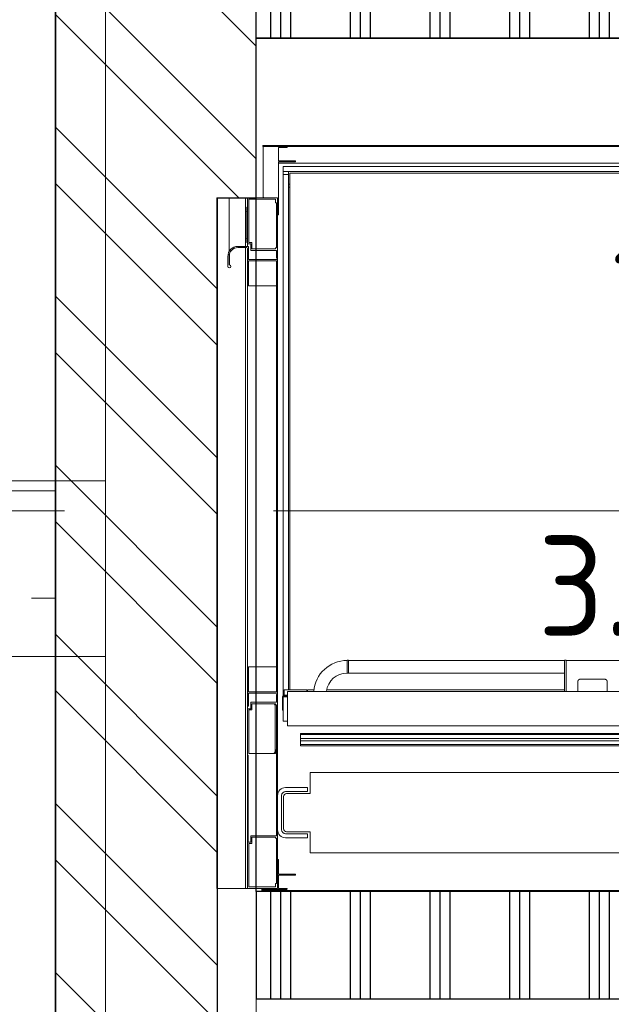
# Model space of a CAD drawing. Header units: millimetres. Extents: x -6345 to 55105, y -2390 to 56062.
# Tile 5 of 14: x 11684 to 12863, y 11867 to 13829. Entities that reach past the tile are written whole.
import ezdxf
from ezdxf.enums import TextEntityAlignment as Align

# ---------------------------------------------------------------- set-up
doc = ezdxf.new("R2010")
doc.units = ezdxf.units.MM
doc.header["$LTSCALE"] = 100
doc.linetypes.add('STYLE_01', pattern=[0.416641, 0.208282, -0.208359])
doc.linetypes.add('STYLE_06', pattern=[1.041641, 0.625, -0.208282, 0.069427, -0.138931])
for name, color, linetype, lineweight in [('00 stramien', 8, 'STYLE_06', 18), ('X-BT$23A__RuimteElement', 7, 'Continuous', 0), ('X-BT$23F__RuimteElement', 7, 'Continuous', 0), ('X-BT$23m2_RuimteElement', 7, 'Continuous', 0), ('X-BT$23NR__Ruimtenummer', 1, 'Continuous', 0), ('X-BT$23P__Algemeen', 1, 'Continuous', 0)]:
    doc.layers.add(name, color=color, linetype=linetype, lineweight=lineweight)
for name, color, linetype in [('AC21----_Buitenmuren', 8, 'Continuous'), ('AC22----_Binnenmuren', 8, 'Continuous'), ('AL16----_Funderings-contructie', 8, 'Continuous'), ('AL21----_Buitenmuren', 3, 'Continuous'), ('AL22----_Binnenmuren', 2, 'Continuous'), ('AL66----_Transport', 7, 'Continuous'), ('X-BT$1----_Ruimtegegevens', 7, 'Continuous')]:
    doc.layers.add(name, color=color, linetype=linetype)
doc.layers.add('BL$8-BVO-polylijn', color=160, linetype='Continuous', plot=False)
doc.layers.add('BL$8-GO--polylijnen', color=10, linetype='Continuous', plot=False)
doc.styles.add('Isocpeur', font='isocpeur.ttf')

# ---------------------------------------------------------------- blocks, each defined once
blk = doc.blocks.new('Ruimtefunctie')
at = {"layer": 'X-BT$23A__RuimteElement', "style": 'Isocpeur', "width": 0.94}
blk.add_attdef('RUIMTEFUNCTIE-A', text='', height=200, dxfattribs=at).set_placement((0, -600), align=Align.MIDDLE_CENTER)
at = {"layer": 'X-BT$23F__RuimteElement', "style": 'Isocpeur', "width": 0.94}
blk.add_attdef('RUIMTEFUNCTIE', text='', height=200, dxfattribs=at).set_placement((0, 300), align=Align.MIDDLE_CENTER)
at = {"layer": 'X-BT$23m2_RuimteElement', "style": 'Isocpeur', "width": 0.94}
blk.add_attdef('RUIMTEFUNCTIE-B', text='', height=200, dxfattribs=at).set_placement((0, 0), align=Align.MIDDLE_CENTER)
at = {"layer": 'X-BT$23NR__Ruimtenummer', "style": 'Isocpeur', "width": 0.94}
blk.add_attdef('RUIMTENUMMER', text='', height=200, dxfattribs=at).set_placement((0, 600), align=Align.MIDDLE_CENTER)
at = {"layer": 'X-BT$23P__Algemeen', "style": 'Isocpeur', "width": 0.94}
blk.add_attdef('PEILMAAT', text='', height=200, dxfattribs=at).set_placement((0, -300), align=Align.MIDDLE_CENTER)

msp = doc.modelspace()

# ---------------------------------------------------------------- hatches: boundary and pattern name
at = {"layer": 'AC21----_Buitenmuren'}
h = msp.add_hatch(dxfattribs=at)
h.set_pattern_fill('ANSI32', color=256, scale=25, angle=90, style=0)
h.paths.add_polyline_path([(12155, 33785), (11855, 34305), (11855, 34085), (11755, 34085), (11755, 10235), (12077.9, 10635), (12077.9, 13474), (12155, 13474)])
at = {"layer": 'AC22----_Binnenmuren'}
h = msp.add_hatch(dxfattribs=at)
h.set_pattern_fill('PLAST', color=256, scale=25, angle=90, style=0)
h.paths.add_polyline_path([(14677, 13792), (12155, 13792), (12155, 13942), (14677, 13942)])
h = msp.add_hatch(dxfattribs=at)
h.set_pattern_fill('PLAST', color=256, scale=25, angle=90, style=0)
h.paths.add_polyline_path([(14915, 12092), (12155, 12092), (12155, 11878), (14915, 11878)])

# ---------------------------------------------------------------- linework, layer by layer
at = {"layer": '00 stramien', "linetype": 'STYLE_06', "lineweight": 5, "ltscale": 20}
for p, q in [((12155, 35348.2), (12155, -2390)), ((55105, 12850.2), (-5895.5, 12850.2))]:
    msp.add_line(p, q, dxfattribs=at)
at = {"layer": 'AL16----_Funderings-contructie', "linetype": 'Continuous', "lineweight": 5, "ltscale": 20}
for p, q in [((5170, 12910.2), (11855, 12910.2)), ((8820, 12560.2), (11855, 12560.2))]:
    msp.add_line(p, q, dxfattribs=at)
at = {"layer": 'AL16----_Funderings-contructie', "linetype": 'STYLE_01', "lineweight": 5, "ltscale": 20}
for p, q in [((2395.9, 12890.2), (11755, 12890.2)), ((41, 12676.2), (11755, 12676.2))]:
    msp.add_line(p, q, dxfattribs=at)
at = {"layer": 'AL21----_Buitenmuren', "linetype": 'Continuous', "lineweight": 5, "ltscale": 20}
for p, q in [((11855, 10335), (11855, 34085)), ((12155, 10635), (12155, 13742))]:
    msp.add_line(p, q, dxfattribs=at)
at = {"layer": 'AL21----_Buitenmuren', "linetype": 'STYLE_01', "lineweight": 5, "ltscale": 20}
msp.add_line((11755, 12676.2), (11755, 12890.2), dxfattribs=at)
at = {"layer": 'AL21----_Buitenmuren'}
for points in [[(34775, 23285), (34775, 23779.9), (34765, 23779.9), (34775, 34305), (11855, 34305), (11855, 34085), (11755, 34085), (11755, 10235), (34655, 10235), (34655, 20649.9), (34775, 20649.9), (34775, 21135)], [(34255, 21135), (34255, 10635), (12077.9, 10635), (12077.9, 13474), (12155, 13474), (12155, 33785), (34255, 33785), (34255, 23285)]]:
    msp.add_lwpolyline(points, dxfattribs=at)
at = {"layer": 'AL21----_Buitenmuren', "linetype": 'Continuous', "lineweight": 5}
msp.add_lwpolyline([(34555, 21135), (34555, 10335), (11855, 10335), (11855, 34305), (34775, 34305)], dxfattribs=at)
msp.add_lwpolyline([(11855, 34085), (11855, 10335), (11755, 10335), (11755, 34085)], close=True, dxfattribs=at)
at = {"layer": 'AL22----_Binnenmuren'}
for points in [[(14677, 13792), (12155, 13792), (12155, 13942), (14677, 13942)], [(14915, 12092), (12155, 12092), (12155, 11878), (14915, 11878)]]:
    msp.add_lwpolyline(points, close=True, dxfattribs=at)
at = {"layer": 'AL66----_Transport', "lineweight": 0, "ltscale": 20}
for p, q in [((12168, 13578), (12168, 13576)), ((13916, 13578), (12168, 13578)), ((12170, 13576), (12168, 13576)), ((12169, 13558), (12169, 13575)), ((12169, 13558), (12169, 13575)), ((12169, 13558), (12169, 13575)), ((12170, 13576), (12215.5, 13576)), ((12170, 13576), (12215.5, 13576)), ((12170, 13576), (12215.5, 13576)), ((12170, 13576), (12215.5, 13576)), ((12170, 13576), (12215.5, 13576)), ((12170, 13576), (12215.5, 13576)), ((12170, 13576), (12215.5, 13576)), ((12199.5, 13573.8), (12199.5, 13547.7)), ((12199.5, 13573.8), (12199.5, 13547.7)), ((12199.5, 13573.8), (12199.5, 13547.7)), ((12216.3, 13574), (12199.7, 13574)), ((12216.3, 13574), (12199.7, 13574)), ((12216.3, 13574), (12199.7, 13574)), ((13868.5, 13576), (12215.5, 13576)), ((12216.5, 13575), (12216.5, 13574.2)), ((12216.5, 13575), (12216.5, 13574.2)), ((12216.5, 13575), (12216.5, 13574.2)), ((12169, 13475), (12169, 13558)), ((12169, 13475), (12169, 13558)), ((12169, 13475), (12169, 13558)), ((12199.5, 13545.3), (12199.5, 13531.2)), ((12199.5, 13545.3), (12199.5, 13531.2)), ((12199.5, 13545.3), (12199.5, 13531.2)), ((12199.7, 13547.5), (12233.3, 13547.5)), ((12199.7, 13547.5), (12233.3, 13547.5)), ((12199.7, 13547.5), (12233.3, 13547.5)), ((12222.8, 13545.5), (12199.7, 13545.5)), ((12222.8, 13545.5), (12199.7, 13545.5)), ((12222.8, 13545.5), (12199.7, 13545.5)), ((12201, 13543), (13883, 13543)), ((13875, 13536), (12209, 13536)), ((12209, 13533), (12209, 13536)), ((12209, 13533), (12209, 13529)), ((12232.5, 13545.5), (12224.2, 13545.5)), ((12232.5, 13545.5), (12224.2, 13545.5)), ((12232.5, 13545.5), (12224.2, 13545.5)), ((12233.5, 13547.3), (12233.5, 13546.5)), ((12233.5, 13547.3), (12233.5, 13546.5)), ((12233.5, 13547.3), (12233.5, 13546.5)), ((12199.5, 13531.2), (12199.5, 13455.2)), ((12209, 13526), (12209, 13529)), ((12209, 13526), (12209, 13520)), ((12209, 13526), (12219, 13526)), ((12209, 12482.4), (12209, 13520)), ((12209, 13520), (12219, 13520)), ((12216, 13520), (12212, 13520)), ((13865, 13526), (12219, 13526)), ((12219, 13526), (12219, 13520)), ((12219, 12493.8), (12219, 13520)), ((13862, 13523), (12222, 13523)), ((12222, 13523), (12222, 13515.8)), ((12222, 13515.8), (12222, 12493.8)), ((12222, 13501), (12219, 13501)), ((12219, 13495), (12222, 13495)), ((12197.5, 13473.8), (12197.5, 13474)), ((12076.5, 13474), (12076.5, 12098)), ((12076.5, 13474), (12077.9, 13474)), ((12086.5, 13474), (12077.9, 13474)), ((12101, 13474), (12086.5, 13474)), ((12101, 13474), (12101, 13366.7)), ((12101.5, 13474), (12101, 13474)), ((12113.5, 13474), (12101.5, 13474)), ((12114, 13474), (12113.5, 13474)), ((12121, 13474), (12114, 13474)), ((12121.5, 13474), (12121, 13474)), ((12133.5, 13474), (12121.5, 13474)), ((12133.5, 13474), (12133.5, 13445)), ((12134, 13474), (12133.5, 13474)), ((12136.5, 13474), (12134, 13474)), ((12136, 13455), (12136, 13385)), ((12137.5, 13455), (12136, 13455)), ((12136.5, 13474), (12137.5, 13474)), ((12137.5, 13474), (12137.7, 13474)), ((12137.5, 13474), (12137.5, 13473.8)), ((12137.5, 13382.2), (12137.5, 13473.8)), ((12137.7, 13474), (12197.3, 13474)), ((12140.5, 13470.8), (12140.5, 13384.7)), ((12193.3, 13471), (12140.7, 13471)), ((12197.3, 13474), (12169.2, 13474)), ((12197.3, 13474), (12170, 13474)), ((12197.3, 13474), (12170, 13474)), ((12197.3, 13474), (12170, 13474)), ((12193.5, 13464.2), (12193.5, 13470.8)), ((12195.3, 13464), (12193.7, 13464)), ((12195.5, 13374.2), (12195.5, 13463.8)), ((12197.3, 13474), (12197.6, 13474)), ((12197.3, 13474), (12197.5, 13474)), ((12197.5, 13473.8), (12197.5, 13474)), ((12197.5, 13416.2), (12197.5, 13473.8)), ((12197.5, 13473.8), (12197.5, 13354.2)), ((12197.5, 13440.2), (12197.5, 13473.8)), ((12133.5, 13439), (12133.5, 13445)), ((12133.5, 13439), (12133.5, 13401)), ((12136, 13447), (12135.5, 13447)), ((12198.5, 13440), (12197.7, 13440)), ((12199.5, 13453.8), (12199.5, 13441)), ((12133.5, 13395), (12133.5, 13401)), ((12118.5, 13377), (12139.3, 13377)), ((12133.5, 13395), (12133.5, 13377)), ((12136, 13393), (12135.5, 13393)), ((12137.5, 13385), (12136, 13385)), ((12137.5, 13382.2), (12137.5, 13377)), ((12137.5, 13381.8), (12137.5, 13377)), ((12144.3, 13382), (12137.7, 13382)), ((12139.5, 13376.8), (12139.5, 13351.2)), ((12140.7, 13384.5), (12146.3, 13384.5)), ((12144.5, 13369.2), (12144.5, 13381.8)), ((12146.5, 13384.3), (12146.5, 13372.2)), ((12098.5, 13337), (12098.5, 13357)), ((12101, 13357), (12101, 13341)), ((12101.5, 13361.2), (12101.5, 13340.1)), ((12135.5, 13374.5), (12118.5, 13374.5)), ((12133.5, 13374.5), (12133.5, 12098)), ((12137.5, 13291.2), (12137.5, 13372.5)), ((12195.3, 13369), (12144.7, 13369)), ((12146.7, 13372), (12193.3, 13372)), ((12193.5, 13372.2), (12193.5, 13373.8)), ((12193.7, 13374), (12195.3, 13374)), ((12195.5, 13354.2), (12195.5, 13368.8)), ((12139.5, 13347.8), (12139.5, 13298.7)), ((12139.7, 13351), (12197.3, 13351)), ((12195.3, 13348), (12139.7, 13348)), ((12195.5, 13353.8), (12195.5, 13354.2)), ((12196.5, 13353.8), (12195.5, 13353.8)), ((12195.5, 13298.7), (12195.5, 13347.8)), ((12196.5, 13353.8), (12197.5, 13353.8)), ((12197.5, 13354.2), (12197.5, 13353.8)), ((12197.5, 13353.8), (12197.5, 13350.8)), ((12197.5, 13350.8), (12197.5, 13268.9)), ((12139.7, 13298.5), (12195.3, 13298.5)), ((12195.5, 12539.3), (12195.3, 13298.5)), ((12137.5, 12567.8), (12137.5, 13291.2)), ((12197.5, 13268.9), (12197.5, 12566.3)), ((12137.5, 12547.2), (12137.5, 12567.8)), ((12197.5, 12566.3), (12197.5, 12487.2)), ((12336, 12526.6), (12336, 12552.6)), ((12339, 12552.6), (12336, 12552.6)), ((12339, 12552.6), (12339, 12526.6)), ((12769.5, 12551.5), (12769.5, 12552.6)), ((12772.5, 12552.6), (12769.5, 12552.6)), ((12772.5, 12551.5), (12772.5, 12552.6)), ((12137.5, 12461.2), (12137.5, 12546.8)), ((12139.5, 12539.3), (12139.5, 12490.2)), ((12195.3, 12539.5), (12139.7, 12539.5)), ((12195.5, 12490.2), (12195.5, 12539.3)), ((12339, 12552.1), (12769.5, 12552.1)), ((12769.5, 12548.8), (12769.5, 12551.5)), ((12769.5, 12544.1), (12769.5, 12548.8)), ((12769.5, 12539.6), (12769.5, 12544.1)), ((12769.5, 12539.6), (12769.5, 12528.5)), ((13311.5, 12552.1), (12772.5, 12552.1)), ((12772.5, 12548.8), (12772.5, 12551.5)), ((12772.5, 12544.1), (12772.5, 12548.8)), ((12772.5, 12539.6), (12772.5, 12544.1)), ((12772.5, 12539.6), (12772.5, 12528.5)), ((12339, 12526.6), (12336, 12526.6)), ((12339, 12527.1), (12769.5, 12527.1)), ((12769.5, 12528.5), (12769.5, 12527.3)), ((12769.5, 12527.3), (12769.5, 12490.6)), ((12772.5, 12528.5), (12772.5, 12527.3)), ((12772.5, 12527.3), (12772.5, 12490.6)), ((12801, 12514.8), (12849, 12514.8)), ((12211, 12493.8), (12256, 12493.8)), ((12211, 12483.3), (12211, 12493.8)), ((12256, 12493.8), (12256, 12490.6)), ((12270, 12493.8), (12257, 12493.8)), ((12257, 12493.8), (12257, 12490.6)), ((12769.5, 12493.8), (12295.3, 12493.8)), ((12796, 12490.6), (12796, 12510.8)), ((12854, 12510.8), (12854, 12490.6)), ((12139.5, 12486.8), (12139.5, 12461.2)), ((12139.7, 12490), (12195.3, 12490)), ((12197.3, 12487), (12139.7, 12487)), ((12195.5, 12483.8), (12195.5, 12484.2)), ((12195.5, 12484.2), (12196.5, 12484.2)), ((12195.5, 12469.2), (12195.5, 12483.8)), ((12195.7, 12484), (12197.3, 12484)), ((12197.5, 12484.2), (12196.5, 12484.2)), ((12197.5, 12487.2), (12197.5, 12484.2)), ((12197.5, 12484.2), (12197.5, 12483.8)), ((12197.5, 12483.8), (12197.5, 12364.2)), ((12207.5, 12479.6), (12207.5, 12453)), ((12209, 12453), (12209, 12479.6)), ((12217, 12479.5), (12209, 12479.5)), ((12209, 12431.5), (12209, 12479.5)), ((12217, 12480), (12209.1, 12480)), ((12211, 12483), (12211, 12483.3)), ((12216, 12483), (12211, 12483)), ((12216, 12481.5), (12211, 12481.5)), ((12217, 12483), (12216, 12483)), ((12216, 12483), (12216, 12481.5)), ((12217, 12481.5), (12216, 12481.5)), ((12217, 12490), (12217, 12490.6)), ((13872, 12490.6), (12217, 12490.6)), ((12217, 12488.5), (12217, 12490)), ((12217, 12486.3), (12217, 12488.5)), ((12217, 12481.7), (12217, 12486.3)), ((12217, 12481.7), (12217, 12422.3)), ((12137.5, 12461.2), (12137.5, 12455.8)), ((12137.5, 12461.2), (12137.5, 12456.2)), ((12137.5, 12364.2), (12137.5, 12455.8)), ((12139.3, 12461), (12137.7, 12461)), ((12137.7, 12456), (12144.3, 12456)), ((12144.5, 12456.2), (12144.5, 12468.8)), ((12144.7, 12469), (12195.3, 12469)), ((12146.5, 12465.8), (12146.5, 12453.7)), ((12193.3, 12466), (12146.7, 12466)), ((12192.5, 12370), (12192.5, 12463)), ((12193.5, 12464.2), (12193.5, 12465.8)), ((12195.3, 12464), (12193.7, 12464)), ((12195.5, 12374.2), (12195.5, 12463.8)), ((12140.5, 12453.3), (12140.5, 12367.2)), ((12146.3, 12453.5), (12140.7, 12453.5)), ((12207.5, 12453), (12209, 12453)), ((12217, 12431.5), (12209, 12431.5)), ((12217, 12421.8), (12217, 12422.3)), ((13872, 12421.8), (12217, 12421.8)), ((12243.5, 12407), (13840.5, 12407)), ((12243.5, 12407), (12243.5, 12404.5)), ((12243.5, 12404.5), (13840.5, 12404.5)), ((12243.5, 12402.5), (12243.5, 12404.5)), ((12243.5, 12402.5), (12243.5, 12397)), ((12243.5, 12397), (13840.5, 12397)), ((12243.5, 12397), (12243.5, 12392)), ((12243.5, 12392), (13840.5, 12392)), ((12243.5, 12386.5), (12243.5, 12392)), ((12243.5, 12386.5), (12243.5, 12384.5)), ((12243.5, 12382), (12243.5, 12384.5)), ((12243.5, 12384.5), (13840.5, 12384.5)), ((12243.5, 12382), (13840.5, 12382)), ((12137.5, 12364.2), (12137.5, 12363.5)), ((12137.5, 12363.5), (12139, 12363.5)), ((12137.5, 12190.5), (12137.5, 12363.5)), ((12139, 12363.5), (12139, 12190.5)), ((12140.7, 12367), (12193.3, 12367)), ((12193.5, 12367.2), (12193.5, 12373.8)), ((12193.7, 12374), (12195.3, 12374)), ((12195.5, 12203.2), (12195.5, 12374)), ((12197.5, 12364.2), (12197.5, 12217.8)), ((12262.5, 12287.1), (12262.5, 12329.1)), ((12262.5, 12329.1), (13821.5, 12329.1)), ((12213.5, 12299.1), (12257.5, 12299.1)), ((12257.5, 12299.1), (12257.5, 12291.1)), ((12197.5, 12215.1), (12197.5, 12283.1)), ((12205.5, 12215.1), (12205.5, 12283.1)), ((12209.5, 12217.1), (12209.5, 12281.1)), ((12257.5, 12291.1), (12213.5, 12291.1)), ((12215.5, 12287.1), (12262.5, 12287.1)), ((12144.5, 12190.2), (12144.5, 12202.8)), ((12144.7, 12203), (12195.3, 12203)), ((12146.5, 12199.8), (12146.5, 12187.7)), ((12193.3, 12200), (12146.7, 12200)), ((12193.5, 12198.2), (12193.5, 12199.8)), ((12197.5, 12217.8), (12197.5, 12098.2)), ((12213.5, 12207.1), (12257.5, 12207.1)), ((12262.5, 12211.1), (12215.5, 12211.1)), ((12257.5, 12207.1), (12257.5, 12199.1)), ((12262.5, 12169.1), (12262.5, 12211.1)), ((12139, 12190.5), (12137.5, 12190.5)), ((12137.5, 12190.5), (12137.5, 12189.8)), ((12137.5, 12098.2), (12137.5, 12189.8)), ((12137.7, 12190), (12144.3, 12190)), ((12140.5, 12187.3), (12140.5, 12101.2)), ((12146.3, 12187.5), (12140.7, 12187.5)), ((12195.3, 12198), (12193.7, 12198)), ((12195.5, 12108.2), (12195.5, 12197.8)), ((12257.5, 12199.1), (12213.5, 12199.1)), ((13821.5, 12169.1), (12262.5, 12169.1)), ((12197.5, 12098.2), (12197.5, 12155.8)), ((12197.7, 12156), (12198.5, 12156)), ((12199.5, 12155), (12199.5, 12142.2)), ((12199.5, 12140.8), (12199.5, 12126.7)), ((12199.5, 12124.3), (12199.5, 12098.2)), ((12199.7, 12126.5), (12222.8, 12126.5)), ((12233.3, 12124.5), (12199.7, 12124.5)), ((12224, 12126.3), (12223, 12126.3)), ((12224.2, 12126.5), (12232.5, 12126.5)), ((12233.5, 12125.5), (12233.5, 12124.7)), ((12193.5, 12101.2), (12193.5, 12107.8)), ((12193.7, 12108), (12195.3, 12108)), ((12077.9, 12098), (12076.5, 12098)), ((12077.9, 12098), (12086.5, 12098)), ((12086.5, 12098), (12101, 12098)), ((12101, 12098), (12101.5, 12098)), ((12101.5, 12098), (12113.5, 12098)), ((12113.5, 12098), (12114, 12098)), ((12114, 12098), (12121, 12098)), ((12121, 12098), (12121.5, 12098)), ((12121.5, 12098), (12133.5, 12098)), ((12133.5, 12098), (12134, 12098)), ((12134, 12098), (12136.5, 12098)), ((12137.5, 12098), (12136.5, 12098)), ((12137.5, 12098.2), (12137.5, 12098)), ((12137.7, 12098), (12137.5, 12098)), ((12197.3, 12098), (12137.7, 12098)), ((12140.7, 12101), (12193.3, 12101)), ((12166, 12098), (12166, 12094.2)), ((12168, 12094.2), (12166, 12094.2)), ((12168, 12098), (12168, 12094.2)), ((12168, 12094), (12168, 12092)), ((12168, 12094), (13916, 12094)), ((12168, 12092), (13916, 12092)), ((12169, 12097), (12169, 12097.8)), ((12169.2, 12098), (12197.3, 12098)), ((12215.5, 12096), (12170, 12096)), ((12199.7, 12098), (12216.3, 12098)), ((12216.5, 12097.8), (12216.5, 12097))]:
    msp.add_line(p, q, dxfattribs=at)
at = {"layer": 'AL66----_Transport', "lineweight": 0}
for centre, radius, start, end in [((12170, 13575), 1, 90, 180), ((12170, 13575), 1, 90, 180), ((12170, 13575), 1, 90, 180), ((12199.7, 13573.8), 0.2, 90, 180), ((12199.7, 13573.8), 0.2, 90, 180), ((12199.7, 13573.8), 0.2, 90, 180), ((12215.5, 13575), 1, 0, 90), ((12215.5, 13575), 1, 0, 90), ((12215.5, 13575), 1, 0, 90), ((12216.3, 13574.2), 0.2, 270, 0), ((12216.3, 13574.2), 0.2, 270, 0), ((12216.3, 13574.2), 0.2, 270, 0), ((12199.7, 13547.7), 0.2, 180, 270), ((12199.7, 13547.7), 0.2, 180, 270), ((12199.7, 13547.7), 0.2, 180, 270), ((12199.7, 13545.3), 0.2, 90, 180), ((12199.7, 13545.3), 0.2, 90, 180), ((12199.7, 13545.3), 0.2, 90, 180), ((12222.8, 13545.7), 0.2, 270, 343.3985), ((12222.8, 13545.7), 0.2, 270, 343.3985), ((12222.8, 13545.7), 0.2, 270, 343.3985), ((12223.5, 13545.5), 0.5, 16.6015, 163.3985), ((12223.5, 13545.5), 0.5, 16.6015, 163.3985), ((12223.5, 13545.5), 0.5, 16.6015, 163.3985), ((12224.2, 13545.7), 0.2, 196.6015, 270), ((12224.2, 13545.7), 0.2, 196.6015, 270), ((12224.2, 13545.7), 0.2, 196.6015, 270), ((12232.5, 13546.5), 1, 270, 0), ((12232.5, 13546.5), 1, 270, 0), ((12232.5, 13546.5), 1, 270, 0), ((12233.3, 13547.3), 0.2, 0, 90), ((12233.3, 13547.3), 0.2, 0, 90), ((12233.3, 13547.3), 0.2, 0, 90), ((12170, 13475), 1, 180, 270), ((12170, 13475), 1, 180, 270), ((12170, 13475), 1, 180, 270), ((12137.7, 13473.8), 0.2, 90, 180), ((12140.7, 13470.8), 0.2, 90, 180), ((12193.3, 13470.8), 0.2, 0, 90), ((12193.7, 13464.2), 0.2, 180, 270), ((12195.3, 13463.8), 0.2, 0, 90), ((12197.3, 13473.8), 0.2, 0, 90), ((12197.3, 13473.8), 0.2, 0, 90), ((12197.3, 13473.8), 0.2, 0, 90), ((12197.3, 13473.8), 0.2, 0, 90), ((12197.3, 13473.8), 0.2, 0, 90), ((12199.5, 13454.5), 0.5, 106.6015, 253.3985), ((12199.3, 13455.2), 0.2, 286.6015, 0), ((12135.5, 13445), 2, 90, 180), ((12197.7, 13440.2), 0.2, 180, 270), ((12198.5, 13441), 1, 270, 0), ((12199.3, 13453.8), 0.2, 0, 73.3985), ((12197.7, 13416.2), 0.2, 180, 270), ((12118.5, 13357), 20, 90, 180), ((12135.5, 13395), 2, 180, 270), ((12137.7, 13382.2), 0.2, 180, 270), ((12139.3, 13376.8), 0.2, 0, 90), ((12140.7, 13384.7), 0.2, 180, 270), ((12144.3, 13381.8), 0.2, 0, 90), ((12146.3, 13384.3), 0.2, 0, 90), ((12118.5, 13357), 17.5, 90, 180), ((12135.5, 13372.5), 2, 0, 90), ((12144.7, 13369.2), 0.2, 180, 270), ((12146.7, 13372.2), 0.2, 180, 270), ((12193.3, 13372.2), 0.2, 270, 0), ((12193.7, 13373.8), 0.2, 90, 180), ((12195.3, 13374.2), 0.2, 270, 0), ((12195.3, 13368.8), 0.2, 0, 90), ((12101.5, 13337), 3, 180, 82.8192), ((12102, 13341), 1, 180, 262.8192), ((12139.7, 13351.2), 0.2, 180, 270), ((12139.7, 13347.8), 0.2, 90, 180), ((12195.3, 13347.8), 0.2, 0, 90), ((12197.3, 13350.8), 0.2, 0, 90), ((12195.3, 13298.7), 0.2, 270, 0), ((12139.7, 12539.3), 0.2, 90, 180), ((12195.3, 12539.3), 0.2, 0, 90), ((12336, 12485.6), 66.5, 90, 175.6448), ((12336, 12485.6), 41.5, 90, 173.0105), ((12139.7, 12490.2), 0.2, 180, 270), ((12139.7, 12486.8), 0.2, 90, 180), ((12195.3, 12490.2), 0.2, 270, 0), ((12195.7, 12483.8), 0.2, 90, 180), ((12197.3, 12487.2), 0.2, 270, 0), ((12197.3, 12483.8), 0.2, 0, 90), ((12211, 12479.6), 3.45, 90, 180), ((12211, 12479.6), 1.95, 90, 180), ((12137.7, 12461.2), 0.2, 180, 270), ((12137.7, 12455.8), 0.2, 90, 180), ((12139.3, 12461.2), 0.2, 270, 0), ((12144.3, 12456.2), 0.2, 270, 0), ((12144.7, 12468.8), 0.2, 90, 180), ((12146.7, 12465.8), 0.2, 90, 180), ((12189.5, 12463), 3, 0, 90), ((12193.3, 12465.8), 0.2, 0, 90), ((12193.7, 12464.2), 0.2, 180, 270), ((12195.3, 12469.2), 0.2, 270, 0), ((12195.3, 12463.8), 0.2, 0, 90), ((12140.7, 12453.3), 0.2, 90, 180), ((12146.3, 12453.7), 0.2, 270, 0), ((12140.7, 12367.2), 0.2, 180, 270), ((12189.5, 12370), 3, 270, 0), ((12193.3, 12367.2), 0.2, 270, 0), ((12193.7, 12373.8), 0.2, 90, 180), ((12195.3, 12374.2), 0.2, 270, 0), ((12213.5, 12283.1), 16, 90, 180), ((12213.5, 12283.1), 8, 90, 180), ((12215.5, 12281.1), 6, 90, 180), ((12144.7, 12202.8), 0.2, 90, 180), ((12146.7, 12199.8), 0.2, 90, 180), ((12193.3, 12199.8), 0.2, 0, 90), ((12195.3, 12203.2), 0.2, 270, 0), ((12213.5, 12215.1), 16, 180, 270), ((12213.5, 12215.1), 8, 180, 270), ((12215.5, 12217.1), 6, 180, 270), ((12137.7, 12189.8), 0.2, 90, 180), ((12140.7, 12187.3), 0.2, 90, 180), ((12144.3, 12190.2), 0.2, 270, 0), ((12146.3, 12187.7), 0.2, 270, 0), ((12193.7, 12198.2), 0.2, 180, 270), ((12195.3, 12197.8), 0.2, 0, 90), ((12197.7, 12155.8), 0.2, 90, 180), ((12198.5, 12155), 1, 0, 90), ((12199.5, 12141.5), 0.5, 106.6015, 253.3985), ((12199.3, 12142.2), 0.2, 286.6015, 0), ((12199.3, 12140.8), 0.2, 0, 73.3985), ((12199.7, 12126.7), 0.2, 180, 270), ((12199.7, 12124.3), 0.2, 90, 180), ((12222.8, 12126.3), 0.2, 16.6015, 90), ((12223.5, 12126.5), 0.5, 196.6015, 343.3985), ((12224.2, 12126.3), 0.2, 90, 163.3985), ((12232.5, 12125.5), 1, 0, 90), ((12233.3, 12124.7), 0.2, 270, 0), ((12140.7, 12101.2), 0.2, 180, 270), ((12193.3, 12101.2), 0.2, 270, 0), ((12193.7, 12107.8), 0.2, 90, 180), ((12195.3, 12108.2), 0.2, 270, 0), ((12137.7, 12098.2), 0.2, 180, 270), ((12169.2, 12097.8), 0.2, 90, 180), ((12170, 12097), 1, 180, 270), ((12197.3, 12098.2), 0.2, 270, 0), ((12197.3, 12098.2), 0.2, 270, 0), ((12199.7, 12098.2), 0.2, 180, 270), ((12215.5, 12097), 1, 270, 0), ((12216.3, 12097.8), 0.2, 0, 90)]:
    msp.add_arc(centre, radius, start, end, dxfattribs=at)
msp.add_open_spline([(12801, 12514.8), (12800.5, 12514.8), (12799.6, 12514.7), (12798.6, 12514.3), (12797.8, 12513.9), (12797.5, 12513.6), (12797.1, 12513.4), (12796.6, 12512.7), (12796.2, 12512), (12796, 12511.2), (12796, 12510.8)], degree=2, knots=[0, 0, 0, 1, 2, 3, 4, 4, 5, 6, 7, 8, 8, 8], dxfattribs=at)
msp.add_open_spline([(12854, 12510.8), (12854, 12511.1), (12853.9, 12511.8), (12853.5, 12512.6), (12852.9, 12513.3), (12852.1, 12514), (12851.2, 12514.4), (12850.2, 12514.7), (12849.4, 12514.8), (12849, 12514.8)], degree=2, dxfattribs=at)
at = {"layer": 'BL$8-BVO-polylijn'}
msp.add_lwpolyline([(11755, 10235), (11755, 34295), (34765, 34295), (34765, 20209.9), (34655, 20209.9), (34655, 10235)], close=True, dxfattribs=at)
at = {"layer": 'BL$8-GO--polylijnen'}
msp.add_lwpolyline([(12155, 13792), (13919, 13792), (13919, 12092), (12155, 12092)], close=True, dxfattribs=at)

# ---------------------------------------------------------------- block references
at = {"layer": 'X-BT$1----_Ruimtegegevens'}
ref = msp.add_blockref('Ruimtefunctie', (13066.8, 13001.1), dxfattribs=at)
ref.add_attrib('RUIMTENUMMER', '1.02', dxfattribs={"layer": 'X-BT$23NR__Ruimtenummer', "height": 200, "style": 'Isocpeur', "width": 0.94}).set_placement((13066.8, 13301.1), align=Align.MIDDLE_CENTER)
ref.add_attrib('RUIMTEFUNCTIE-B', '3.0 m²', dxfattribs={"layer": 'X-BT$23m2_RuimteElement', "height": 200, "style": 'Isocpeur', "width": 0.94}).set_placement((13066.8, 12701.1), align=Align.MIDDLE_CENTER)

doc.saveas('drawing.dxf')
